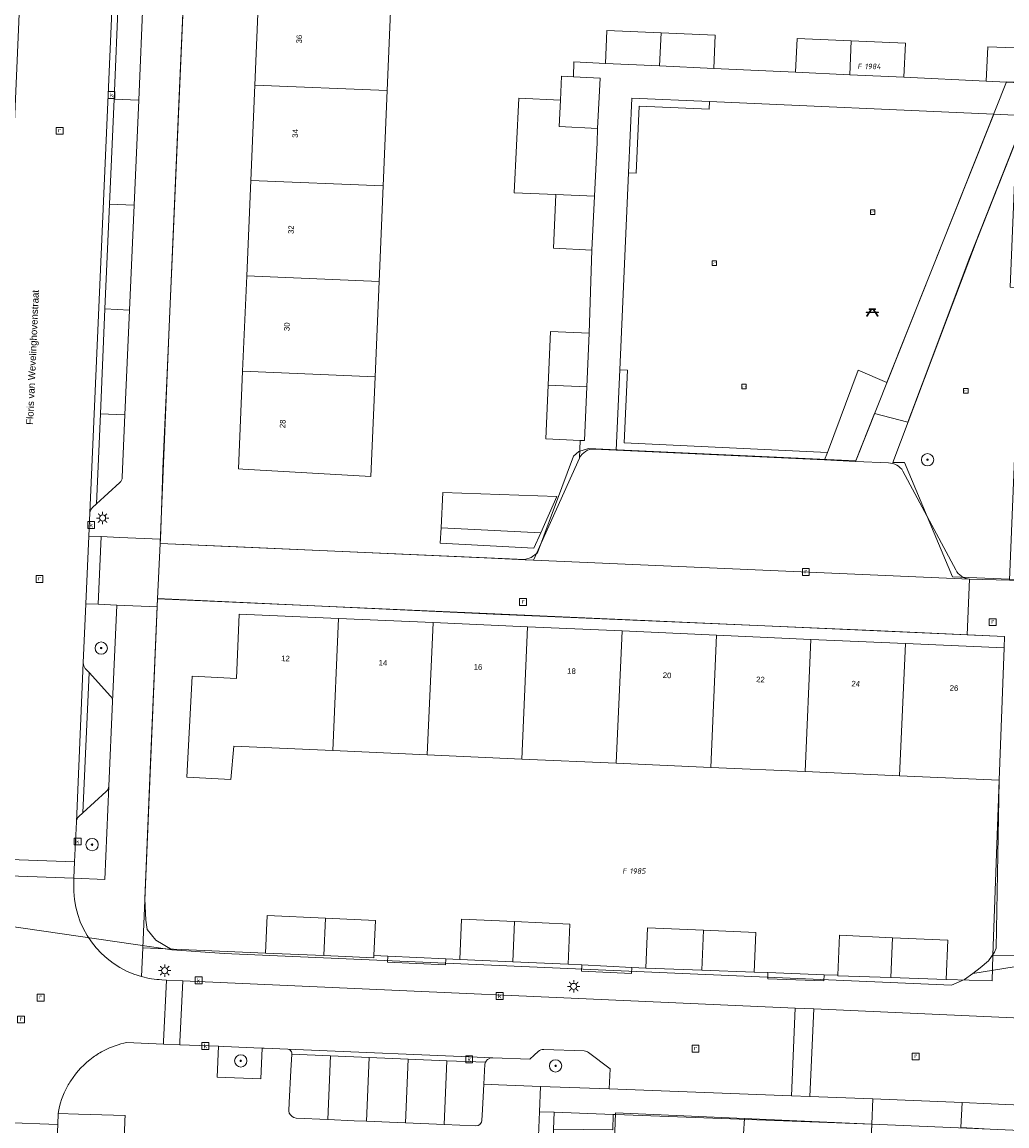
# Model space of a CAD drawing. Header units: metres. Extents: x 207466 to 209466, y 475780 to 477780.
# Tile 34 of 189: x 207797 to 207861, y 476509 to 476581. Entities that reach past the tile are written whole.
import ezdxf
from ezdxf.enums import TextEntityAlignment as Align

# ---------------------------------------------------------------- set-up
doc = ezdxf.new("R2010")
doc.units = ezdxf.units.M
doc.layers.get('0').update_dxf_attribs({"color": 253, "linetype": 'CONTINUOUS'})
for name, color, linetype, lineweight, true_color in [('B-RO-GR-BEPLANTING_CULTUUR_BODEMBEDEKKER-GV', 7, 'CONTINUOUS', 0, 0x6d8a47), ('B-RO-GR-BEPLANTING_CULTUUR_HEESTERS-GV', 7, 'CONTINUOUS', 0, 0x6d8a47), ('B-RO-GR-BOOM-S', 7, 'CONTINUOUS', 0, 0x6d8a47), ('B-RO-GR-GROENVOORZIENING-GV', 7, 'CONTINUOUS', 0, 0x6d8a47), ('B-RO-OG-BEBOUWING-GV', 7, 'CONTINUOUS', 0, 0xa50000), ('B-RO-OG-BEBOUWING_LUIFEL-GV', 7, 'CONTINUOUS', 0, 0xa50000)]:
    doc.layers.add(name, color=color, linetype=linetype, lineweight=lineweight, true_color=true_color)
for name, color, linetype, lineweight in [('B-RO-IE-MEUBILAIR_WEGMEUBILAIR-S', 253, 'CONTINUOUS', 0), ('B-RO-KL-ET_LS_OV_LICHTMAST-S', 253, 'CONTINUOUS', 0), ('B-RO-OG-BEBOUWING-T18', 7, 'CONTINUOUS', 0), ('B-RO-OG-TERREIN_CULTUURSCHEIDING-GV', 253, 'CONTINUOUS', 0), ('B-RO-OG-TERREIN_ERF-GV', 253, 'CONTINUOUS', 0), ('B-RO-OG-TOPOGRAFIE-T18', 7, 'CONTINUOUS', 0), ('B-RO-RI-GWA_KOLK-S', 253, 'CONTINUOUS', 0), ('B-RO-RI-GWA_RIOOLPUT-S', 253, 'CONTINUOUS', 0), ('B-RO-VH-VERHARDING_BEDRIJFSVLOERPLAAT-GV', 253, 'CONTINUOUS', 0), ('B-RO-VH-VERHARDING_BETONSTRAATSTEEN-GV', 253, 'CONTINUOUS', 0), ('B-RO-VH-VERHARDING_TEGEL-GV', 253, 'CONTINUOUS', 0), ('B-WE-KG-GRENS_PERCEEL-GV', 150, 'CONTINUOUS', 18), ('B-WE-KG-GRENS_PERCEEL-S', 150, 'CONTINUOUS', 25)]:
    doc.layers.add(name, color=color, linetype=linetype, lineweight=lineweight)
doc.styles.add('NLCS-ISO', font='NLCS-ISO.ttf')
doc.styles.add('NLCS-ISO-M200-T18', font='NLCS-ISO.ttf', dxfattribs={"height": 1.8})

# ---------------------------------------------------------------- blocks, each defined once
blk = doc.blocks.new('SKL-ET_OV_LICHTMAST-SO1')
at = {"color": 0, "linetype": 'ByBlock', "lineweight": -2}
blk.add_circle((0, 0), 1, dxfattribs=at)
for points in [[(-1.25, 0), (-2, 0)], [(-1.4142, 1.4142), (-0.8839, 0.8839)], [(0, 2), (0, 1.25)], [(0.8839, 0.8839), (1.4142, 1.4142)], [(2, 0), (1.25, 0)], [(-1.4142, -1.4142), (-0.8839, -0.8839)], [(0, -1.25), (0, -2)], [(0.8839, -0.8839), (1.4142, -1.4142)]]:
    blk.add_open_spline(points, degree=1, dxfattribs=at)
blk = doc.blocks.new('SRI-KOLK-SO1')
at = {"color": 0, "linetype": 'ByBlock', "lineweight": -2, "flags": 128}
blk.add_lwpolyline([(-1.125, -1.125), (1.125, -1.125), (1.125, 1.125), (-1.125, 1.125), (-1.125, -1.125)], dxfattribs=at)
at = {"color": 0, "linetype": 'ByBlock', "lineweight": -2, "insert": (0, 0), "char_height": 1.5, "attachment_point": 5, "line_spacing_factor": 0.8, "style": 'NLCS-ISO'}
blk.add_mtext('{\\C0;k}', dxfattribs=at)
blk = doc.blocks.new('SRI-PUT_INSPECTIEPUT_RIOOLPUT-SO1')
at = {"color": 0, "linetype": 'ByBlock', "lineweight": -2, "flags": 128}
blk.add_lwpolyline([(-1.125, -1.125), (1.125, -1.125), (1.125, 1.125), (-1.125, 1.125), (-1.125, -1.125)], dxfattribs=at)
at = {"color": 0, "linetype": 'ByBlock', "lineweight": -2, "insert": (0, 0.2828), "char_height": 1.5, "attachment_point": 5, "line_spacing_factor": 0.8, "style": 'NLCS-ISO'}
blk.add_mtext('{\\C0;r}', dxfattribs=at)
blk = doc.blocks.new('SIE-WEG_PICKNICKTAFEL-SO1')
at = {"color": 0, "linetype": 'ByBlock', "lineweight": -2, "extrusion": (0, 0, -1), "flags": 128}
blk.add_lwpolyline([(0.8892, -0.2), (1.6392, -1.4), (1.875, -1.4), (1.125, -0.2), (2, -0.2), (2, 0), (1, 0), (0.5, 0.8), (1, 0.8), (1, 1), (-1, 1), (-1, 0.8), (-0.5, 0.8), (-1, 0), (-2, 0), (-2, -0.2), (-1.125, -0.2), (-1.875, -1.4), (-1.6392, -1.4), (-0.8892, -0.2), (0.8892, -0.2)], dxfattribs=at)
at = {"color": 0, "linetype": 'ByBlock', "lineweight": -2, "flags": 128}
blk.add_lwpolyline([(-0.7642, 0), (0.7642, 0), (0.2642, 0.8), (-0.2642, 0.8), (-0.7642, 0)], dxfattribs=at)
blk = doc.blocks.new('SIE-WEG_SPEELTOESTEL-SO1')
at = {"lineweight": -2, "flags": 128}
blk.add_lwpolyline([(-0.75, -0.75), (0.75, -0.75), (0.75, 0.75), (-0.75, 0.75), (-0.75, -0.75)], dxfattribs=at)
at = {"lineweight": -2, "insert": (0, 0), "char_height": 0.45, "attachment_point": 5, "line_spacing_factor": 0.8, "style": 'NLCS-ISO'}
blk.add_mtext('{\\C256;SPT}', dxfattribs=at)
blk = doc.blocks.new('SGR-BOOM_01-SO1')
at = {"linetype": 'Continuous'}
h = blk.add_hatch(color=0, dxfattribs=at)
edge = h.paths.add_edge_path()
edge.add_arc((0, 0), 0.25, 0, 360)
at = {"color": 0, "linetype": 'ByBlock', "lineweight": -2}
for radius in [2, 0.25]:
    blk.add_circle((0, 0), radius, dxfattribs=at)
blk = doc.blocks.new('SKG-PERCEELNUMMER-SO')
at = {"style": 'NLCS-ISO', "oblique": 10, "flags": 1}
blk.add_attdef('GEMEENTECODE', text='', height=1.8, dxfattribs=at).set_placement((0, 2.55), align=Align.MIDDLE_CENTER)
at = {"style": 'NLCS-ISO', "oblique": 10}
blk.add_attdef('SECTIE', text='', height=1.8, dxfattribs=at).set_placement((-0.5, 0), align=Align.MIDDLE_RIGHT)
blk.add_attdef('PERCEELNUMMER', text='', height=1.8, dxfattribs=at).set_placement((0.5, 0), align=Align.MIDDLE_LEFT)

msp = doc.modelspace()

# ---------------------------------------------------------------- linework, layer by layer
at = {"layer": 'B-RO-GR-BEPLANTING_CULTUUR_BODEMBEDEKKER-GV', "flags": 128}
for points in [[(207801.817, 476538.722), (207803.206, 476537.201), (207803.265, 476537.123), (207803.307, 476537.035), (207803.331, 476536.94), (207803.337, 476536.842), (207803.61, 476543.108), (207802.411, 476543.16), (207801.612, 476543.195), (207801.444, 476539.347), (207801.449, 476539.249), (207801.473, 476539.155), (207801.516, 476539.066), (207801.574, 476538.988), (207801.817, 476538.722)], [(207803.097, 476531.35), (207803.083, 476531.253), (207803.051, 476531.16), (207803.001, 476531.076), (207802.935, 476531.002), (207801.42, 476529.619), (207801.157, 476529.378), (207801.091, 476529.305), (207801.041, 476529.22), (207801.008, 476529.128), (207800.994, 476529.031), (207800.881, 476526.439), (207800.835, 476525.376), (207802.833, 476525.289), (207803.097, 476531.35)], [(207813.053, 476514.342), (207812.515, 476514.364), (207811.066, 476514.424), (207810.538, 476514.446), (207810.221, 476514.459), (207810.139, 476512.459), (207812.97, 476512.341), (207813.053, 476514.342)], [(207833.97, 476514.156), (207831.339, 476514.254)], [(207830.984, 476514.124), (207830.713, 476513.878), (207830.434, 476513.623), (207828.033, 476513.722), (207827.889, 476513.705), (207827.697, 476513.608), (207827.68, 476513.591), (207827.598, 476513.503), (207827.562, 476513.421), (207827.511, 476513.306), (207827.444, 476511.999)], [(207827.444, 476511.999), (207828.4, 476511.963), (207831.137, 476511.86), (207835.601, 476511.693), (207835.65, 476512.989), (207834.255, 476514.054)]]:
    msp.add_lwpolyline(points, dxfattribs=at)
at = {"layer": 'B-RO-GR-BEPLANTING_CULTUUR_BODEMBEDEKKER-GV'}
for centre, radius, start, end in [((207831.32, 476513.755), 0.499, 87.86759, 132.35758), ((207833.953, 476513.659), 0.498, 52.597, 88.01896)]:
    msp.add_arc(centre, radius, start, end, dxfattribs=at)
at = {"layer": 'B-RO-GR-BEPLANTING_CULTUUR_HEESTERS-GV', "flags": 128}
for points in [[(207799.801, 476510.094), (207799.78, 476509.377), (207799.754, 476508.487), (207799.679, 476505.931), (207800.951, 476505.894), (207802.35, 476505.853), (207804.031, 476505.803), (207804.144, 476509.648), (207804.154, 476509.966), (207801.135, 476510.055), (207799.801, 476510.094)], [(207835.842, 476510.033), (207832.019, 476510.176), (207831.979, 476509.089), (207835.837, 476509.031), (207835.842, 476510.033)]]:
    msp.add_lwpolyline(points, dxfattribs=at)
at = {"layer": 'B-RO-GR-GROENVOORZIENING-GV', "flags": 128}
for points in [[(207837.538, 476575.508), (207842.09, 476575.305), (207842.112, 476575.805), (207837.061, 476576.03), (207836.846, 476571.167), (207837.346, 476571.145), (207837.538, 476575.508)], [(207849.768, 476553.023), (207836.573, 476553.644), (207836.781, 476558.361), (207836.281, 476558.383), (207836.051, 476553.168), (207849.585, 476552.531), (207849.768, 476553.023)], [(207824.992, 476520.142), (207821.209, 476520.312), (207821.191, 476519.913), (207824.974, 476519.742), (207824.992, 476520.142)], [(207837.07, 476519.582), (207833.822, 476519.74), (207833.802, 476519.341), (207837.051, 476519.182), (207837.07, 476519.582)], [(207849.545, 476519.105), (207845.902, 476519.241), (207845.887, 476518.842), (207849.53, 476518.706), (207849.545, 476519.105)]]:
    msp.add_lwpolyline(points, dxfattribs=at)
at = {"layer": 'B-RO-OG-BEBOUWING-GV', "flags": 128}
for points in [[(207821.436, 476582.706), (207812.851, 476583.068), (207812.585, 476576.874), (207821.174, 476576.512), (207821.436, 476582.706)], [(207838.959, 476580.258), (207835.439, 476580.407), (207835.349, 476578.281), (207838.858, 476578.117), (207838.959, 476580.258)], [(207838.959, 476580.258), (207838.858, 476578.117), (207842.387, 476577.952), (207842.478, 476580.109), (207838.959, 476580.258)], [(207851.312, 476579.736), (207847.794, 476579.885), (207847.701, 476577.703), (207851.219, 476577.539), (207851.312, 476579.736)], [(207851.312, 476579.736), (207851.219, 476577.539), (207854.736, 476577.374), (207854.83, 476579.587), (207851.312, 476579.736)], [(207863.692, 476579.214), (207860.173, 476579.363), (207860.08, 476577.124), (207863.597, 476576.96), (207863.692, 476579.214)], [(207835.009, 476577.322), (207833.279, 476577.41), (207832.503, 476577.45), (207832.423, 476575.884), (207832.336, 476574.188), (207834.843, 476574.06), (207835.009, 476577.322)], [(207821.174, 476576.512), (207812.585, 476576.874), (207812.32, 476570.679), (207820.913, 476570.317), (207821.174, 476576.512)], [(207834.812, 476573.142), (207834.843, 476574.06), (207832.336, 476574.188), (207832.423, 476575.884), (207829.732, 476576.016), (207829.431, 476569.882), (207832.137, 476569.767), (207834.644, 476569.646), (207834.812, 476573.142)], [(207820.913, 476570.317), (207812.32, 476570.679), (207812.054, 476564.485), (207820.652, 476564.123), (207820.913, 476570.317)], [(207834.644, 476569.646), (207832.137, 476569.767), (207831.969, 476566.27), (207834.476, 476566.149), (207834.644, 476569.646)], [(207820.652, 476564.123), (207812.054, 476564.485), (207811.788, 476558.291), (207820.391, 476557.928), (207820.652, 476564.123)], [(207834.283, 476560.762), (207831.776, 476560.87), (207831.626, 476557.384), (207834.133, 476557.276), (207834.283, 476560.762)], [(207820.391, 476557.928), (207811.788, 476558.291), (207811.516, 476551.944), (207811.799, 476551.928), (207820.119, 476551.466), (207820.391, 476557.928)], [(207834.133, 476557.276), (207831.626, 476557.384), (207831.476, 476553.897), (207833.718, 476553.8), (207833.983, 476553.789), (207834.133, 476557.276)], [(207824.786, 476550.421), (207824.679, 476548.128), (207831.146, 476547.792), (207832.201, 476550.161), (207824.786, 476550.421)], [(207818.019, 476542.24), (207811.568, 476542.526), (207811.398, 476538.332), (207808.505, 476538.492), (207808.168, 476531.93), (207811.033, 476531.781), (207811.22, 476533.939), (207817.641, 476533.655), (207818.019, 476542.24)], [(207824.155, 476541.969), (207818.019, 476542.24), (207817.641, 476533.655), (207823.777, 476533.384), (207824.155, 476541.969)], [(207830.291, 476541.697), (207824.155, 476541.969), (207823.777, 476533.384), (207829.912, 476533.113), (207830.291, 476541.697)], [(207836.427, 476541.425), (207830.291, 476541.697), (207829.912, 476533.113), (207836.048, 476532.843), (207836.427, 476541.425)], [(207842.562, 476541.154), (207836.427, 476541.425), (207836.048, 476532.843), (207842.184, 476532.572), (207842.562, 476541.154)], [(207848.698, 476540.882), (207842.562, 476541.154), (207842.184, 476532.572), (207848.32, 476532.302), (207848.698, 476540.882)], [(207854.834, 476540.61), (207848.698, 476540.882), (207848.32, 476532.302), (207854.455, 476532.031), (207854.834, 476540.61)], [(207861.233, 476540.327), (207854.834, 476540.61), (207854.455, 476532.031), (207860.924, 476531.746), (207861.233, 476540.327)], [(207817.162, 476522.782), (207813.376, 476522.949), (207813.271, 476520.515), (207817.055, 476520.352), (207817.162, 476522.782)], [(207817.162, 476522.782), (207817.055, 476520.352), (207820.304, 476520.212), (207820.31, 476520.352), (207820.412, 476522.638), (207817.162, 476522.782)], [(207829.446, 476522.557), (207826.006, 476522.709), (207825.891, 476520.101), (207829.331, 476519.946), (207829.446, 476522.557)], [(207829.446, 476522.557), (207829.331, 476519.946), (207832.923, 476519.784), (207833.039, 476522.398), (207829.446, 476522.557)], [(207841.718, 476522), (207838.085, 476522.161), (207837.969, 476519.538), (207841.604, 476519.402), (207841.718, 476522)], [(207841.718, 476522), (207841.604, 476519.402), (207845.003, 476519.275), (207845.118, 476521.85), (207841.718, 476522)], [(207853.99, 476521.513), (207850.559, 476521.665), (207850.444, 476519.072), (207850.443, 476519.046), (207853.876, 476518.928), (207853.99, 476521.513)], [(207853.99, 476521.513), (207853.876, 476518.928), (207857.479, 476518.804), (207857.592, 476521.354), (207853.99, 476521.513)]]:
    msp.add_lwpolyline(points, dxfattribs=at)
at = {"layer": 'B-RO-OG-BEBOUWING_LUIFEL-GV', "flags": 128}
msp.add_lwpolyline([(207824.679, 476548.128), (207824.627, 476547.129), (207830.71, 476546.813), (207831.146, 476547.792), (207824.679, 476548.128)], dxfattribs=at)
at = {"layer": 'B-RO-OG-TERREIN_CULTUURSCHEIDING-GV', "flags": 128}
for points in [[(207860.582, 476574.982), (207842.112, 476575.805), (207842.09, 476575.305), (207837.538, 476575.508), (207837.346, 476571.145), (207836.846, 476571.167), (207836.281, 476558.383), (207836.781, 476558.361), (207836.573, 476553.644), (207849.768, 476553.023), (207851.757, 476558.356), (207853.632, 476557.556), (207860.582, 476574.982)], [(207862.378, 476563.709), (207861.628, 476563.741), (207861.981, 476572.123), (207862.73, 476572.092), (207862.847, 476574.881), (207862.634, 476574.672), (207862.528, 476574.563), (207859.021, 476565.688), (207855.927, 476557.453), (207855.234, 476555.609), (207854.998, 476554.981), (207852.831, 476555.547), (207851.591, 476552.437), (207853.724, 476552.336)], [(207858.998, 476544.798), (207861.579, 476544.715), (207862.378, 476563.709)], [(207854.671, 476551.802), (207858.102, 476545.398)], [(207831.979, 476509.089), (207832.019, 476510.176), (207831.069, 476510.212), (207830.939, 476507.081)]]:
    msp.add_lwpolyline(points, dxfattribs=at)
at = {"layer": 'B-RO-OG-TERREIN_CULTUURSCHEIDING-GV'}
for centre, radius, start, end in [((207853.743, 476551.264), 1.072, 30.12797, 91.03595), ((207859.062, 476545.862), 1.066, 205.80207, 266.58201)]:
    msp.add_arc(centre, radius, start, end, dxfattribs=at)
at = {"layer": 'B-RO-OG-TERREIN_ERF-GV', "flags": 128}
for points in [[(207808.147, 476586.893), (207807.697, 476576.673), (207806.88, 476558.163), (207806.606, 476551.945), (207806.534, 476549.873), (207806.449, 476547.388), (207806.439, 476547.112), (207811.484, 476546.885), (207827.96, 476546.144), (207830.138, 476546.04), (207830.675, 476546.017)], [(207821.436, 476582.706), (207821.174, 476576.512), (207820.913, 476570.317), (207820.652, 476564.123), (207820.391, 476557.928), (207820.119, 476551.466), (207811.799, 476551.928), (207811.516, 476551.944), (207811.788, 476558.291), (207812.054, 476564.485), (207812.32, 476570.679), (207812.585, 476576.874), (207812.851, 476583.068)], [(207830.675, 476546.017), (207833.668, 476552.647), (207833.718, 476553.8), (207831.476, 476553.897), (207831.626, 476557.384), (207831.776, 476560.87), (207834.283, 476560.762), (207834.476, 476566.149), (207831.969, 476566.27), (207832.137, 476569.767), (207829.431, 476569.882), (207829.732, 476576.016), (207832.423, 476575.884), (207832.503, 476577.45), (207833.279, 476577.41), (207833.301, 476578.377), (207835.349, 476578.281), (207835.439, 476580.407), (207838.959, 476580.258), (207842.478, 476580.109), (207842.387, 476577.952), (207847.701, 476577.703), (207847.794, 476579.885), (207851.312, 476579.736), (207854.83, 476579.587), (207854.736, 476577.374), (207860.08, 476577.124), (207860.173, 476579.363), (207863.692, 476579.214)], [(207824.679, 476548.128), (207824.786, 476550.421), (207832.201, 476550.161), (207831.146, 476547.792), (207824.679, 476548.128)], [(207860.924, 476531.746), (207854.455, 476532.031), (207848.32, 476532.302), (207842.184, 476532.572), (207836.048, 476532.843), (207829.912, 476533.113), (207823.777, 476533.384), (207817.641, 476533.655), (207811.22, 476533.939), (207811.033, 476531.781), (207808.168, 476531.93), (207808.505, 476538.492), (207811.398, 476538.332), (207811.568, 476542.526), (207818.019, 476542.24), (207824.155, 476541.969), (207830.291, 476541.697), (207836.427, 476541.425), (207842.562, 476541.154), (207848.698, 476540.882), (207854.834, 476540.61), (207861.233, 476540.327), (207861.266, 476541.076), (207858.838, 476541.184), (207811.601, 476543.275), (207806.257, 476543.512), (207806.236, 476542.994), (207805.306, 476520.858), (207813.271, 476520.515), (207813.376, 476522.949), (207817.162, 476522.782), (207820.412, 476522.638), (207820.31, 476520.352), (207821.209, 476520.312), (207824.992, 476520.142), (207825.891, 476520.101), (207826.006, 476522.709), (207829.446, 476522.557), (207833.039, 476522.398), (207832.923, 476519.784), (207833.822, 476519.74), (207837.07, 476519.582), (207837.969, 476519.538), (207838.085, 476522.161), (207841.718, 476522), (207845.118, 476521.85), (207845.003, 476519.275), (207845.902, 476519.241), (207849.545, 476519.105), (207850.444, 476519.072), (207850.559, 476521.665), (207853.99, 476521.513), (207857.592, 476521.354), (207857.479, 476518.804), (207860.454, 476518.702), (207860.515, 476520.383), (207860.924, 476531.746)], [(207831.794, 476504.124), (207835.785, 476503.961), (207839.298, 476503.818), (207839.505, 476508.792), (207844.315, 476508.551), (207848.942, 476508.319), (207848.746, 476503.419), (207852.349, 476503.266), (207852.644, 476509.403), (207835.996, 476510.027), (207835.842, 476510.033), (207835.837, 476509.031), (207831.979, 476509.089), (207831.801, 476504.253), (207831.794, 476504.124)]]:
    msp.add_lwpolyline(points, dxfattribs=at)
at = {"layer": 'B-RO-VH-VERHARDING_BEDRIJFSVLOERPLAAT-GV', "flags": 128}
msp.add_lwpolyline([(207802.603, 476547.556), (207801.803, 476547.591), (207801.612, 476543.195), (207802.411, 476543.16), (207802.603, 476547.556)], dxfattribs=at)
at = {"layer": 'B-RO-VH-VERHARDING_BETONSTRAATSTEEN-GV', "flags": 128}
for points in [[(207794.885, 476526.648), (207800.881, 476526.439), (207800.994, 476529.031), (207801.444, 476539.347), (207801.612, 476543.195), (207801.803, 476547.591), (207801.868, 476549.087), (207803.656, 476590.091), (207803.667, 476590.339), (207803.741, 476592.048), (207803.925, 476596.271), (207803.949, 476596.815), (207797.955, 476597.09), (207797.931, 476596.533), (207797.297, 476581.997), (207797.122, 476577.968), (207797.014, 476575.488), (207794.98, 476528.82), (207794.9, 476526.993), (207794.885, 476526.648)], [(207803.656, 476590.091), (207801.868, 476549.087), (207801.882, 476549.184), (207801.915, 476549.277), (207801.965, 476549.362), (207802.031, 476549.435), (207802.295, 476549.676)], [(207802.295, 476549.676), (207802.55, 476555.519), (207802.847, 476562.333), (207803.143, 476569.148), (207803.44, 476575.962), (207803.737, 476582.777), (207804.032, 476589.541), (207803.762, 476589.849)], [(207803.44, 476575.962), (207805.039, 476575.893), (207805.336, 476582.707), (207803.737, 476582.777), (207803.44, 476575.962)], [(207804.741, 476569.078), (207805.039, 476575.893), (207803.44, 476575.962), (207803.143, 476569.148), (207804.741, 476569.078)], [(207804.444, 476562.264), (207804.741, 476569.078), (207803.143, 476569.148), (207802.847, 476562.333), (207804.444, 476562.264)], [(207804.147, 476555.449), (207804.444, 476562.264), (207802.847, 476562.333), (207802.55, 476555.519), (207804.147, 476555.449)], [(207804.147, 476555.449), (207802.55, 476555.519), (207802.295, 476549.676), (207803.809, 476551.059)], [(207803.971, 476551.406), (207804.147, 476555.449)], [(207853.724, 476552.336), (207851.591, 476552.437), (207849.585, 476552.531), (207836.051, 476553.168), (207834.626, 476553.234)], [(207833.668, 476552.647), (207830.675, 476546.017), (207858.998, 476544.798)], [(207858.102, 476545.398), (207854.671, 476551.802)], [(207858.998, 476544.798), (207830.675, 476546.017), (207830.138, 476546.04), (207827.96, 476546.144), (207811.484, 476546.885), (207806.439, 476547.112), (207806.257, 476543.512), (207811.601, 476543.275), (207858.838, 476541.184), (207858.998, 476544.798)], [(207801.42, 476529.619), (207801.817, 476538.722), (207801.574, 476538.988), (207801.516, 476539.066), (207801.473, 476539.155), (207801.449, 476539.249), (207801.444, 476539.347), (207800.994, 476529.031), (207801.008, 476529.128), (207801.041, 476529.22), (207801.091, 476529.305), (207801.157, 476529.378), (207801.42, 476529.619)], [(207803.337, 476536.842), (207803.331, 476536.94), (207803.307, 476537.035), (207803.265, 476537.123), (207803.206, 476537.201), (207801.817, 476538.722), (207801.42, 476529.619), (207802.935, 476531.002), (207803.001, 476531.076), (207803.051, 476531.16), (207803.083, 476531.253), (207803.097, 476531.35), (207803.337, 476536.842)], [(207794.838, 476525.585), (207800.835, 476525.376), (207800.881, 476526.439), (207794.885, 476526.648), (207794.864, 476526.168), (207794.838, 476525.585)], [(207800.82, 476525.032), (207800.835, 476525.376), (207794.838, 476525.585), (207794.821, 476525.194)], [(207804.258, 476514.706), (207806.644, 476514.607), (207806.653, 476514.78), (207806.848, 476518.764), (207806.547, 476518.777)], [(207807.703, 476514.563), (207807.712, 476514.74), (207807.907, 476518.716), (207806.848, 476518.764), (207806.653, 476514.78), (207806.644, 476514.607), (207807.703, 476514.563)], [(207834.255, 476514.054), (207835.65, 476512.989), (207835.601, 476511.693), (207847.441, 476511.249), (207847.681, 476516.943), (207807.907, 476518.716), (207807.712, 476514.74), (207807.703, 476514.563)], [(207848.879, 476516.89), (207847.681, 476516.943), (207847.441, 476511.249), (207848.626, 476511.205), (207848.879, 476516.89)], [(207880.463, 476515.481), (207863.766, 476516.226), (207848.879, 476516.89), (207848.626, 476511.205), (207852.722, 476511.058), (207858.525, 476510.805), (207860.405, 476510.723), (207864.724, 476510.535), (207865.113, 476510.617), (207865.459, 476510.811), (207866.921, 476512.209), (207867.256, 476512.421), (207867.648, 476512.486), (207869.59, 476512.417), (207869.959, 476512.332), (207870.27, 476512.117), (207871.854, 476510.496), (207872.161, 476510.281), (207872.525, 476510.195), (207880.2, 476509.856), (207880.463, 476515.481)], [(207807.703, 476514.563), (207810.221, 476514.459), (207810.538, 476514.446), (207811.066, 476514.424), (207812.515, 476514.364), (207813.053, 476514.342), (207813.191, 476514.336), (207814.718, 476514.273), (207828.033, 476513.722), (207830.434, 476513.623), (207830.713, 476513.878), (207830.984, 476514.124)], [(207814.979, 476514.067), (207814.99, 476514.02), (207814.986, 476513.942), (207817.501, 476513.838), (207820.016, 476513.734), (207822.532, 476513.63), (207825.047, 476513.526), (207827.562, 476513.421), (207827.598, 476513.503), (207827.68, 476513.591), (207827.697, 476513.608), (207827.889, 476513.705), (207828.033, 476513.722), (207814.718, 476514.273), (207814.807, 476514.259), (207814.887, 476514.216), (207814.969, 476514.108), (207814.979, 476514.067)], [(207831.339, 476514.254), (207833.97, 476514.156)], [(207817.327, 476509.699), (207817.501, 476513.838), (207814.986, 476513.942), (207814.927, 476512.895), (207814.812, 476510.822), (207814.781, 476510.263), (207814.822, 476510.126), (207814.895, 476510.003), (207814.996, 476509.901), (207815.119, 476509.827), (207815.256, 476509.786), (207817.327, 476509.699)], [(207819.043, 476509.627), (207819.841, 476509.593), (207820.016, 476513.734), (207817.501, 476513.838), (207817.327, 476509.699), (207819.043, 476509.627)], [(207822.36, 476509.487), (207822.532, 476513.63), (207820.016, 476513.734), (207819.841, 476509.593), (207821.832, 476509.509), (207822.36, 476509.487)], [(207822.36, 476509.487), (207824.872, 476509.381), (207825.047, 476513.526), (207822.532, 476513.63), (207822.36, 476509.487)], [(207827.444, 476511.999), (207827.511, 476513.306), (207827.562, 476513.421), (207825.047, 476513.526), (207824.872, 476509.381), (207826.919, 476509.295), (207827.093, 476509.325), (207827.193, 476509.387), (207827.295, 476509.531), (207827.321, 476509.646), (207827.358, 476510.351), (207827.444, 476511.999)], [(207793.504, 476512.12), (207793.567, 476511.968), (207793.738, 476511.312), (207793.822, 476510.64), (207793.815, 476509.962), (207793.803, 476509.602), (207795.907, 476509.523), (207796.307, 476509.508), (207799.78, 476509.377), (207799.801, 476510.094)], [(207858.429, 476509.187), (207858.525, 476510.805), (207852.722, 476511.058), (207852.644, 476509.403), (207852.349, 476503.266), (207852.183, 476499.609), (207851.727, 476491.516), (207851.017, 476475.015), (207853.492, 476475.056)], [(207793.772, 476508.712), (207795.868, 476508.633), (207796.268, 476508.618), (207799.754, 476508.487), (207799.78, 476509.377), (207796.307, 476509.508), (207795.907, 476509.523), (207793.803, 476509.602), (207793.772, 476508.712)]]:
    msp.add_lwpolyline(points, dxfattribs=at)
at = {"layer": 'B-RO-VH-VERHARDING_BETONSTRAATSTEEN-GV'}
for centre, radius, start, end in [((207834.579, 476552.236), 1, 87.30146, 155.69305), ((207853.743, 476551.264), 1.072, 30.12797, 91.03595), ((207803.473, 476551.427), 0.498, 312.36522, 357.58291), ((207859.062, 476545.862), 1.066, 205.80207, 266.58201), ((207806.811, 476524.769), 5.997, 177.48991, 254.69093), ((207806.813, 476524.751), 5.98, 254.6281, 267.44896), ((207805.385, 476509.171), 5.646, 117.19022, 125.80345), ((207805.406, 476509.14), 5.683, 101.65457, 117.23788), ((207831.32, 476513.755), 0.499, 87.86759, 132.35758), ((207805.368, 476509.171), 5.636, 125.66806, 147.21631), ((207833.953, 476513.659), 0.498, 52.597, 88.01896), ((207805.259, 476509.229), 5.513, 147.10453, 151.4814), ((207805.413, 476509.134), 5.694, 151.3834, 170.29381)]:
    msp.add_arc(centre, radius, start, end, dxfattribs=at)
at = {"layer": 'B-RO-VH-VERHARDING_TEGEL-GV', "flags": 128}
for points in [[(207802.603, 476547.556), (207803.801, 476547.504), (207806.449, 476547.388), (207806.534, 476549.873), (207806.606, 476551.945), (207806.88, 476558.163), (207807.697, 476576.673), (207808.147, 476586.893)], [(207805.336, 476582.707), (207805.039, 476575.893), (207804.741, 476569.078), (207804.444, 476562.264), (207804.147, 476555.449), (207803.971, 476551.406)], [(207860.08, 476577.124), (207854.736, 476577.374), (207851.219, 476577.539), (207847.701, 476577.703), (207842.387, 476577.952), (207838.858, 476578.117), (207835.349, 476578.281), (207833.301, 476578.377), (207833.279, 476577.41), (207835.009, 476577.322), (207834.843, 476574.06), (207834.812, 476573.142), (207834.644, 476569.646), (207834.476, 476566.149), (207834.283, 476560.762), (207834.133, 476557.276), (207833.983, 476553.789), (207833.718, 476553.8), (207833.668, 476552.647)], [(207834.626, 476553.234), (207836.051, 476553.168), (207836.281, 476558.383), (207836.846, 476571.167), (207837.061, 476576.03), (207842.112, 476575.805), (207860.582, 476574.982), (207862.847, 476574.881), (207864.946, 476574.788), (207865.035, 476576.893), (207863.597, 476576.96), (207860.08, 476577.124)], [(207859.021, 476565.688), (207862.528, 476574.563), (207862.634, 476574.672), (207862.847, 476574.881), (207860.582, 476574.982), (207853.632, 476557.556), (207851.757, 476558.356), (207849.768, 476553.023), (207849.585, 476552.531), (207851.591, 476552.437), (207852.831, 476555.547), (207854.998, 476554.981), (207855.234, 476555.609), (207855.927, 476557.453), (207859.021, 476565.688)], [(207803.809, 476551.059), (207802.295, 476549.676), (207802.031, 476549.435), (207801.965, 476549.362), (207801.915, 476549.277), (207801.882, 476549.184), (207801.868, 476549.087), (207801.803, 476547.591), (207802.603, 476547.556)], [(207803.61, 476543.108), (207806.236, 476542.994), (207806.257, 476543.512), (207806.439, 476547.112), (207806.449, 476547.388), (207803.801, 476547.504), (207802.603, 476547.556), (207802.411, 476543.16), (207803.61, 476543.108)], [(207863.192, 476533.141), (207863.417, 476538.466), (207863.558, 476541.825), (207863.677, 476544.648), (207861.579, 476544.715), (207858.998, 476544.798), (207858.838, 476541.184), (207861.266, 476541.076), (207861.233, 476540.327), (207860.924, 476531.746), (207860.515, 476520.383), (207863.332, 476520.281)], [(207806.236, 476542.994), (207803.61, 476543.108), (207803.337, 476536.842), (207803.097, 476531.35), (207802.833, 476525.289), (207800.835, 476525.376), (207800.82, 476525.032)], [(207805.228, 476518.985), (207805.306, 476520.858), (207806.236, 476542.994)], [(207863.332, 476520.281), (207860.515, 476520.383), (207860.454, 476518.702), (207857.479, 476518.804), (207853.876, 476518.928), (207850.443, 476519.046), (207850.444, 476519.072), (207849.545, 476519.105), (207849.53, 476518.706), (207845.887, 476518.842), (207845.902, 476519.241), (207845.003, 476519.275), (207841.604, 476519.402), (207837.969, 476519.538), (207837.07, 476519.582), (207837.051, 476519.182), (207833.802, 476519.341), (207833.822, 476519.74), (207832.923, 476519.784), (207829.331, 476519.946), (207825.891, 476520.101), (207824.992, 476520.142), (207824.974, 476519.742), (207821.191, 476519.913), (207821.209, 476520.312), (207820.31, 476520.352), (207820.304, 476520.212), (207817.055, 476520.352), (207813.271, 476520.515), (207805.306, 476520.858), (207805.228, 476518.985)], [(207806.547, 476518.777), (207806.848, 476518.764), (207807.907, 476518.716), (207847.681, 476516.943), (207848.879, 476516.89), (207863.766, 476516.226), (207863.834, 476516.227), (207863.9, 476516.238), (207863.964, 476516.257), (207864.026, 476516.285), (207864.59, 476516.589), (207867.213, 476518.003)], [(207830.939, 476507.081), (207831.069, 476510.212), (207831.137, 476511.86), (207828.4, 476511.963), (207827.444, 476511.999), (207827.358, 476510.351), (207827.321, 476509.646), (207827.295, 476509.531), (207827.193, 476509.387), (207827.093, 476509.325), (207826.919, 476509.295), (207824.872, 476509.381), (207822.36, 476509.487), (207821.832, 476509.509), (207819.841, 476509.593), (207819.043, 476509.627), (207817.327, 476509.699), (207815.256, 476509.786), (207815.119, 476509.827), (207814.996, 476509.901), (207814.895, 476510.003), (207814.822, 476510.126), (207814.781, 476510.263), (207814.812, 476510.822), (207814.927, 476512.895), (207814.986, 476513.942), (207814.99, 476514.02), (207814.979, 476514.067), (207814.969, 476514.108), (207814.887, 476514.216), (207814.807, 476514.259), (207814.718, 476514.273), (207813.191, 476514.336), (207813.053, 476514.342), (207812.97, 476512.341), (207810.139, 476512.459), (207810.221, 476514.459), (207807.703, 476514.563), (207806.644, 476514.607), (207804.258, 476514.706)], [(207832.019, 476510.176), (207835.842, 476510.033), (207835.996, 476510.027), (207852.644, 476509.403), (207852.722, 476511.058), (207848.626, 476511.205), (207847.441, 476511.249), (207835.601, 476511.693), (207831.137, 476511.86), (207831.069, 476510.212), (207832.019, 476510.176)], [(207881.399, 476509.803), (207880.2, 476509.856), (207872.525, 476510.195), (207864.724, 476510.535), (207860.405, 476510.723), (207858.525, 476510.805), (207858.429, 476509.187), (207860.327, 476509.075), (207909.598, 476506.89), (207909.672, 476508.55), (207905.521, 476508.735), (207897.724, 476509.082), (207881.399, 476509.803)], [(207799.801, 476510.094), (207801.135, 476510.055), (207804.154, 476509.966), (207804.144, 476509.648), (207804.031, 476505.803), (207802.35, 476505.853), (207800.951, 476505.894), (207799.679, 476505.931), (207799.666, 476505.644)]]:
    msp.add_lwpolyline(points, dxfattribs=at)
at = {"layer": 'B-RO-VH-VERHARDING_TEGEL-GV'}
for centre, radius, start, end in [((207834.579, 476552.236), 1, 87.30146, 155.69305), ((207803.473, 476551.427), 0.498, 312.36522, 357.58291), ((207806.811, 476524.769), 5.997, 177.48991, 254.69093), ((207806.813, 476524.751), 5.98, 254.6281, 267.44896), ((207805.385, 476509.171), 5.646, 117.19022, 125.80345), ((207805.406, 476509.14), 5.683, 101.65457, 117.23788), ((207805.368, 476509.171), 5.636, 125.66806, 147.21631), ((207805.259, 476509.229), 5.513, 147.10453, 151.4814), ((207805.413, 476509.134), 5.694, 151.3834, 170.29381)]:
    msp.add_arc(centre, radius, start, end, dxfattribs=at)
at = {"layer": 'B-WE-KG-GRENS_PERCEEL-GV'}
for points in [[(207887.566, 476576.001), (207861.398, 476577.077), (207851.604, 476552.469), (207834.254, 476553.284), (207833.63, 476553.077), (207833.271, 476552.782), (207830.935, 476546.491), (207830.517, 476546.196), (207830.111, 476546.057), (207806.439, 476547.112), (207807.036, 476561.691), (207807.272, 476567.042), (207808.257, 476589.379), (207808.434, 476595.223), (207808.461, 476595.934), (207808.477, 476596.346), (207808.825, 476597.042), (207809.507, 476597.648), (207810.282, 476598.122), (207811.095, 476598.361), (207839.532, 476597.138), (207907.579, 476594.188)], [(207907.579, 476594.188), (207839.532, 476597.138), (207811.095, 476598.361), (207810.282, 476598.122), (207809.507, 476597.648), (207808.825, 476597.042), (207808.477, 476596.346), (207808.461, 476595.934), (207808.434, 476595.223), (207808.257, 476589.379), (207807.272, 476567.042), (207807.036, 476561.691), (207806.439, 476547.112), (207830.111, 476546.057), (207830.517, 476546.196), (207830.935, 476546.491), (207833.271, 476552.782), (207833.63, 476553.077), (207834.254, 476553.284), (207851.604, 476552.469), (207861.398, 476577.077), (207887.566, 476576.001)], [(207863.679, 476544.701), (207857.887, 476544.938), (207854.777, 476552.362), (207854.02, 476552.375), (207857.556, 476561.789), (207859.49, 476566.875), (207862.637, 476574.813)], [(207787.835, 476523.547), (207807.22, 476520.714), (207806.145, 476521.35), (207805.599, 476522.047), (207805.499, 476522.641), (207805.44, 476524.039), (207805.792, 476532.428), (207806.258, 476543.528), (207828.067, 476542.523), (207852.768, 476541.457), (207861.266, 476541.076), (207861.233, 476540.327), (207860.924, 476531.746), (207860.729, 476520.828), (207860.619, 476520.563), (207860.228, 476520.013), (207859.678, 476519.555), (207859.208, 476519.177), (207865.118, 476520.148)], [(207920.018, 476516.77), (207910.148, 476518.047), (207890.86, 476518.998), (207888.893, 476519.153), (207880.012, 476519.484), (207865.126, 476520.114), (207865.118, 476520.148), (207859.208, 476519.177), (207858.678, 476518.798), (207857.832, 476518.434), (207836.865, 476519.341), (207810.597, 476520.477), (207807.22, 476520.714), (207787.835, 476523.547)], [(207835.721, 476502.127), (207836, 476510.135), (207844.375, 476509.771), (207852.644, 476509.41), (207860.327, 476509.075)], [(207860.327, 476509.075), (207852.644, 476509.41), (207852.385, 476503.391)]]:
    msp.add_lwpolyline(points, dxfattribs=at)
for points in [[(207880.012, 476519.484), (207881.518, 476519.602), (207882.165, 476519.813), (207882.921, 476520.297), (207883.655, 476520.953), (207884.057, 476521.664), (207885.112, 476547.332), (207886.17, 476573.174), (207885.481, 476573.633), (207862.637, 476574.813), (207859.49, 476566.875), (207857.556, 476561.789), (207854.02, 476552.375), (207854.777, 476552.362), (207857.887, 476544.938), (207863.679, 476544.701), (207863.192, 476533.141), (207862.896, 476526.107), (207862.788, 476521.859), (207863.017, 476521.183), (207863.491, 476520.719), (207864.036, 476520.386), (207865.118, 476520.148), (207865.126, 476520.114)], [(207807.22, 476520.714), (207810.597, 476520.477), (207836.865, 476519.341), (207857.832, 476518.434), (207858.678, 476518.798), (207859.208, 476519.177), (207859.678, 476519.555), (207860.228, 476520.013), (207860.619, 476520.563), (207860.729, 476520.828), (207860.924, 476531.746), (207861.233, 476540.327), (207861.266, 476541.076), (207852.768, 476541.457), (207828.067, 476542.523), (207806.258, 476543.528), (207805.792, 476532.428), (207805.44, 476524.039), (207805.499, 476522.641), (207805.599, 476522.047), (207806.145, 476521.35)], [(207843.706, 476492.115), (207843.969, 476499.065), (207844.323, 476508.776), (207844.375, 476509.771), (207836, 476510.135), (207835.721, 476502.127), (207835.686, 476501.143), (207835.387, 476492.515)], [(207852.644, 476509.41), (207844.375, 476509.771), (207844.323, 476508.776), (207843.969, 476499.065), (207843.706, 476492.115), (207851.868, 476491.783), (207852.228, 476499.545), (207852.385, 476503.391)]]:
    msp.add_lwpolyline(points, close=True, dxfattribs=at)

# ---------------------------------------------------------------- block references
at = {"layer": 'B-RO-GR-BOOM-S', "xscale": 0.2, "yscale": 0.2, "zscale": 0.2}
for p in [(207856.265, 476552.545), (207802.604, 476540.313), (207802.012, 476527.553), (207811.669, 476513.514), (207832.11, 476513.19)]:
    msp.add_blockref('SGR-BOOM_01-SO1', p, dxfattribs=at)
at = {"layer": 'B-RO-IE-MEUBILAIR_WEGMEUBILAIR-S', "xscale": 0.2, "yscale": 0.2, "zscale": 0.2}
for name, p in [('SIE-WEG_SPEELTOESTEL-SO1', (207852.704, 476568.617)), ('SIE-WEG_SPEELTOESTEL-SO1', (207842.422, 476565.305)), ('SIE-WEG_PICKNICKTAFEL-SO1', (207852.681, 476562.136)), ('SIE-WEG_SPEELTOESTEL-SO1', (207844.348, 476557.295)), ('SIE-WEG_SPEELTOESTEL-SO1', (207858.75, 476557.026))]:
    msp.add_blockref(name, p, dxfattribs=at)
at = {"layer": 'B-RO-KL-ET_LS_OV_LICHTMAST-S', "xscale": 0.2, "yscale": 0.2, "zscale": 0.2}
for p in [(207802.693, 476548.757), (207806.729, 476519.372), (207833.287, 476518.346)]:
    msp.add_blockref('SKL-ET_OV_LICHTMAST-SO1', p, dxfattribs=at)
at = {"layer": 'B-RO-RI-GWA_KOLK-S', "xscale": 0.2, "yscale": 0.2, "zscale": 0.2}
for p in [(207803.275, 476576.233), (207801.954, 476548.309), (207801.07, 476527.759), (207808.93, 476518.736), (207828.488, 476517.725), (207809.37, 476514.483), (207826.5, 476513.618)]:
    msp.add_blockref('SRI-KOLK-SO1', p, dxfattribs=at)
at = {"layer": 'B-RO-RI-GWA_RIOOLPUT-S', "xscale": 0.2, "yscale": 0.2, "zscale": 0.2}
for p in [(207799.9, 476573.9), (207798.6, 476544.8), (207848.362, 476545.251), (207830, 476543.3), (207860.5, 476542), (207798.671, 476517.625), (207797.4, 476516.2), (207841.2, 476514.3), (207855.5, 476513.8)]:
    msp.add_blockref('SRI-PUT_INSPECTIEPUT_RIOOLPUT-SO1', p, dxfattribs=at)
at = {"layer": 'B-WE-KG-GRENS_PERCEEL-S', "xscale": 0.2, "yscale": 0.2, "zscale": 0.2}
for p, values in [((207852.085, 476578.079), {'PERCEELNUMMER': '1984', 'SECTIE': 'F'}), ((207836.82, 476525.836), {'PERCEELNUMMER': '1985', 'SECTIE': 'F'})]:
    msp.add_blockref('SKG-PERCEELNUMMER-SO', p, dxfattribs=at).add_auto_attribs(values)

# ---------------------------------------------------------------- texts
at = {"layer": 'B-RO-OG-BEBOUWING-T18', "char_height": 0.36, "attachment_point": 5, "line_spacing_factor": 0.8, "style": 'NLCS-ISO-M200-T18'}
for s, insert, rotation in [('{\\fArial|b0|i0|c0|p34;\\C256;36}', (207815.466, 476579.855), 87.5), ('{\\fArial|b0|i0|c0|p34;\\C256;34}', (207815.203, 476573.725), 87.5), ('{\\fArial|b0|i0|c0|p34;\\C256;32}', (207814.935, 476567.48), 87.5), ('{\\fArial|b0|i0|c0|p34;\\C256;30}', (207814.665, 476561.178), 87.5), ('{\\fArial|b0|i0|c0|p34;\\C256;28}', (207814.394, 476554.874), 87.5), ('{\\fArial|b0|i0|c0|p34;\\C256;12}', (207814.575, 476539.64), 357.5), ('{\\fArial|b0|i0|c0|p34;\\C256;14}', (207820.901, 476539.36), 357.5), ('{\\fArial|b0|i0|c0|p34;\\C256;16}', (207827.076, 476539.087), 357.5), ('{\\fArial|b0|i0|c0|p34;\\C256;18}', (207833.148, 476538.818), 357.5), ('{\\fArial|b0|i0|c0|p34;\\C256;20}', (207839.354, 476538.543), 357.5), ('{\\fArial|b0|i0|c0|p34;\\C256;22}', (207845.418, 476538.275), 357.5), ('{\\fArial|b0|i0|c0|p34;\\C256;24}', (207851.609, 476538), 357.5), ('{\\fArial|b0|i0|c0|p34;\\C256;26}', (207857.988, 476537.718), 357.5)]:
    msp.add_mtext(s, dxfattribs=dict(at, insert=insert, rotation=rotation))
at = {"layer": 'B-RO-OG-TOPOGRAFIE-T18', "insert": (207798.217, 476559.188), "char_height": 0.45, "attachment_point": 5, "rotation": 87.5, "line_spacing_factor": 0.8, "style": 'NLCS-ISO-M200-T18'}
msp.add_mtext('{\\fArial|b0|i0|c0|p34;\\C256;Floris van Wevelinghovenstraat}', dxfattribs=at)

doc.saveas('drawing.dxf')
